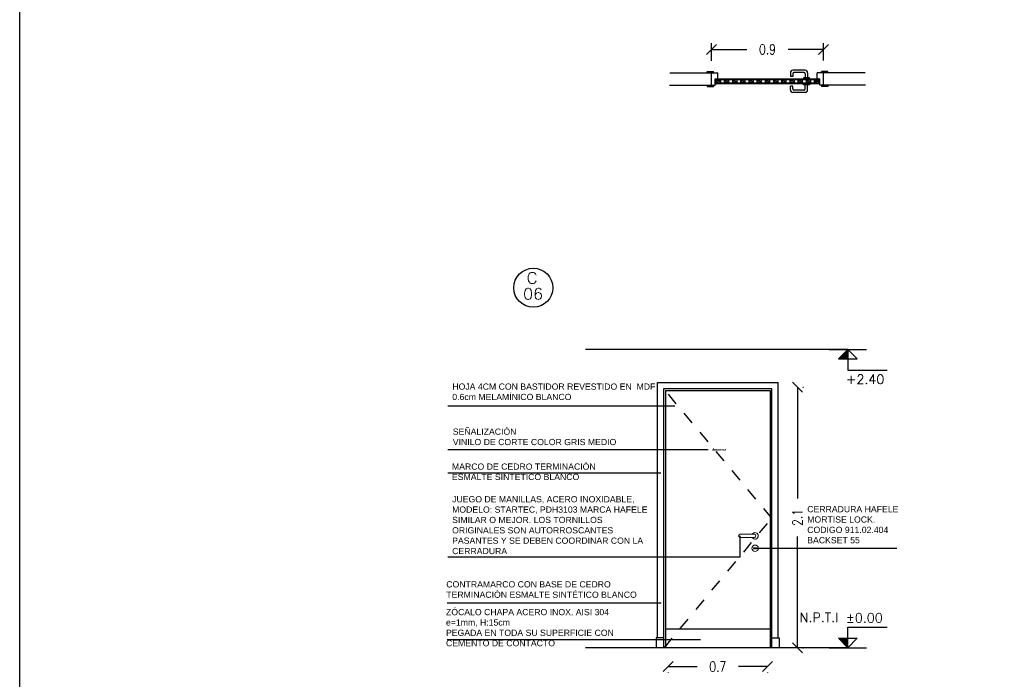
# Model space of a CAD drawing. Header units: millimetres. Extents: x 47.3 to 63.1, y -25.9 to 8.9.
# Tile 2 of 13: x 47.3 to 55.2, y -22.3 to -17. Entities that reach past the tile are written whole.
import ezdxf
from ezdxf.enums import TextEntityAlignment as Align

# ---------------------------------------------------------------- set-up
doc = ezdxf.new("R2010")
doc.units = ezdxf.units.MM
doc.header["$LTSCALE"] = 0.2
doc.linetypes.add('HIDDEN2', pattern=[4.7625, 3.175, -1.5875])
for name, color, linetype in [('A BARANDA', 5, 'Continuous'), ('A CARPINTERIA', 5, 'Continuous'), ('A PROYECCION DISC', 253, 'HIDDEN2'), ('Alb_Vidrio', 8, 'Continuous'), ('NIVELES', 2, 'Continuous'), ('TEXTOS', 2, 'Continuous'), ('TXT COTA', 3, 'Continuous'), ('TXT PLANILLAS', 3, 'Continuous')]:
    doc.layers.add(name, color=color, linetype=linetype)
doc.styles.add('ROMANS', font='romans.shx')
doc.styles.add('SaAS simplex', font='simplex.shx', dxfattribs={"width": 0.8})
doc.styles.add('STYLE2', font='romans.shx')
doc.dimstyles.new('COTAS 75', dxfattribs={"dimscale": 0.01, "dimtxt": 8, "dimasz": 8, "dimexe": 5, "dimexo": 20, "dimgap": 10, "dimtad": 0, "dimzin": 9, "dimdsep": 46, "dimtxsty": 'SaAS simplex', "dimblk": 'OBLIQUE', "dimcen": 0, "dimclrd": 8, "dimclre": 8, "dimclrt": 256, "dimadec": 1, "dimazin": 0, "dimtfac": 1, "dimtmove": 2, "dimatfit": 3, "dimldrblk": 'OBLIQUE', "dimfxl": 10, "dimlwd": -1, "dimlwe": -1, "dimarcsym": 0})

# ---------------------------------------------------------------- blocks, each defined once
blk = doc.blocks.new('_Oblique')
at = {"layer": 'TXT COTA', "color": 0, "lineweight": -2}
blk.add_line((-0.5, -0.5), (0.5, 0.5), dxfattribs=at)
blk = doc.blocks.new('*D53')
at = {"layer": 'Defpoints', "color": 0, "transparency": 16777216}
for p in [(53.7681, -17.2386), (52.8681, -17.5293), (53.7681, -17.5287)]:
    blk.add_point(p, dxfattribs=at)
at = {"layer": 'TXT COTA', "color": 8, "transparency": 16777216}
for p, q in [((52.8681, -17.3293), (52.8681, -17.1886)), ((53.7681, -17.3287), (53.7681, -17.1886)), ((52.8681, -17.2386), (53.1526, -17.2386)), ((53.7681, -17.2386), (53.4837, -17.2386))]:
    blk.add_line(p, q, dxfattribs=at)
at = {"layer": 'TXT COTA', "color": 8, "transparency": 16777216, "xscale": 0.08, "yscale": 0.08, "zscale": 0.08, "rotation": 180}
blk.add_blockref('_Oblique', (52.8681, -17.2386), dxfattribs=at)
at = {"layer": 'TXT COTA', "color": 8, "transparency": 16777216, "xscale": 0.08, "yscale": 0.08, "zscale": 0.08}
blk.add_blockref('_Oblique', (53.7681, -17.2386), dxfattribs=at)
at = {"layer": 'TXT COTA', "transparency": 16777216, "insert": (53.3181, -17.2386), "char_height": 0.08, "attachment_point": 5, "style": 'SaAS simplex'}
blk.add_mtext('0.9', dxfattribs=at)
blk = doc.blocks.new('*D55')
at = {"layer": 'Defpoints', "color": 0, "transparency": 16777216}
for p in [(52.5183, -22.0539), (53.3183, -22.0539), (53.3183, -22.2061)]:
    blk.add_point(p, dxfattribs=at)
at = {"layer": 'TXT COTA', "color": 8, "transparency": 16777216}
for p, q in [((52.5183, -22.2061), (52.7512, -22.2061)), ((52.5183, -22.2539), (52.5183, -22.2561)), ((53.3183, -22.2061), (53.0853, -22.2061)), ((53.3183, -22.2539), (53.3183, -22.2561))]:
    blk.add_line(p, q, dxfattribs=at)
at = {"layer": 'TXT COTA', "color": 8, "transparency": 16777216, "xscale": 0.08, "yscale": 0.08, "zscale": 0.08, "rotation": 180}
blk.add_blockref('_Oblique', (52.5183, -22.2061), dxfattribs=at)
at = {"layer": 'TXT COTA', "color": 8, "transparency": 16777216, "xscale": 0.08, "yscale": 0.08, "zscale": 0.08}
blk.add_blockref('_Oblique', (53.3183, -22.2061), dxfattribs=at)
at = {"layer": 'TXT COTA', "transparency": 16777216, "insert": (52.9183, -22.2061), "char_height": 0.08, "attachment_point": 5, "style": 'SaAS simplex'}
blk.add_mtext('0.7', dxfattribs=at)
blk = doc.blocks.new('*U9')
at = {"linetype": 'Continuous'}
blk.add_hatch(color=256, dxfattribs=at).paths.add_polyline_path([(-0.151, 7.751), (0, 7.6), (0, 7.751)])
for p, q in [((0, 7.6), (0, 7.933)), ((0, 7.933), (0.635, 7.933)), ((0, 7.6), (-0.151, 7.751)), ((-0.151, 7.751), (0.151, 7.751)), ((0, 7.6), (0.151, 7.751))]:
    blk.add_line(p, q, dxfattribs=at)
blk.add_line((-0.3, 7.6), (0.3, 7.6))
at = {"linetype": 'Continuous', "style": 'STYLE2'}
blk.add_attdef('NIVEL', (-0.029, 8.005), '', height=0.15, dxfattribs=at)
blk = doc.blocks.new('*D61')
at = {"layer": 'Defpoints', "color": 0, "transparency": 16777216}
for p in [(53.4033, -19.9579), (53.4033, -22.0539), (53.5587, -22.0539)]:
    blk.add_point(p, dxfattribs=at)
at = {"layer": 'TXT COTA', "color": 8, "transparency": 16777216}
for p, q in [((53.5587, -19.9579), (53.5587, -20.8526)), ((53.6033, -19.9579), (53.6087, -19.9579)), ((53.5587, -22.0539), (53.5587, -21.1593)), ((53.6033, -22.0539), (53.6087, -22.0539))]:
    blk.add_line(p, q, dxfattribs=at)
at = {"layer": 'TXT COTA', "color": 8, "transparency": 16777216, "xscale": 0.08, "yscale": 0.08, "zscale": 0.08}
for p, rotation in [((53.5587, -19.9579), 90), ((53.5587, -22.0539), 270)]:
    blk.add_blockref('_Oblique', p, dxfattribs=dict(at, rotation=rotation))
at = {"layer": 'TXT COTA', "transparency": 16777216, "insert": (53.5587, -21.0059), "char_height": 0.08, "attachment_point": 5, "rotation": 90, "style": 'SaAS simplex'}
blk.add_mtext('2.1', dxfattribs=at)
blk = doc.blocks.new('*U13')
at = {"linetype": 'Continuous'}
blk.add_hatch(color=256, dxfattribs=at).paths.add_polyline_path([(-0.151, 7.449), (0, 7.6), (0, 7.449)])
blk.add_line((-0.3, 7.6), (0.3, 7.6))
for p, q in [((0, 7.6), (-0.151, 7.449)), ((-0.151, 7.449), (0.151, 7.449)), ((0, 7.6), (0, 7.267)), ((0, 7.6), (0.151, 7.449)), ((0, 7.267), (0.635, 7.267))]:
    blk.add_line(p, q, dxfattribs=at)
at = {"linetype": 'Continuous', "style": 'STYLE2'}
blk.add_attdef('NIVEL', (-0.029, 7.045), '', height=0.15, dxfattribs=at)
blk = doc.blocks.new('*U14')
blk.add_circle((0.003, 0.055), 0.262)
at = {"style": 'ROMANS', "width": 1.1}
blk.add_text('C', height=0.15, dxfattribs=at).set_placement((-0.088, 0.112))
at = {"color": 0, "linetype": 'ByBlock', "style": 'ROMANS', "width": 1.05}
blk.add_attdef('NRO', text='', height=0.15, dxfattribs=at).set_placement((0, -0.027), align=Align.MIDDLE)

msp = doc.modelspace()

# ---------------------------------------------------------------- linework, layer by layer
at = {"layer": 'A BARANDA'}
for p, q in [((53.5019, -17.4262), (53.5019, -17.4573)), ((53.6209, -17.4062), (53.5219, -17.4062)), ((53.6119, -17.4252), (53.5309, -17.4252)), ((53.6409, -17.4262), (53.6409, -17.4672)), ((53.5209, -17.4573), (53.5019, -17.4573)), ((53.52, -17.4763), (53.52, -17.4763)), ((53.52, -17.4763), (53.52, -17.4763)), ((53.5209, -17.4352), (53.5209, -17.4573)), ((53.5216, -17.4757), (53.5216, -17.4757)), ((53.5216, -17.4757), (53.5216, -17.4757)), ((53.6219, -17.4352), (53.6219, -17.4672)), ((53.5019, -17.5652), (53.5019, -17.5341)), ((53.5209, -17.5341), (53.5019, -17.5341)), ((53.52, -17.5146), (53.52, -17.5146)), ((53.52, -17.5146), (53.52, -17.5146)), ((53.5209, -17.5562), (53.5209, -17.5341)), ((53.5216, -17.5151), (53.5216, -17.5151)), ((53.5216, -17.5151), (53.5216, -17.5151)), ((53.6209, -17.5852), (53.5219, -17.5852)), ((53.6119, -17.5662), (53.5309, -17.5662)), ((53.6219, -17.5562), (53.6219, -17.5242)), ((53.6409, -17.5652), (53.6409, -17.5242)), ((52.4333, -19.9189), (53.4033, -19.9189)), ((52.4333, -21.9739), (52.4333, -19.9189)), ((53.3533, -19.9189), (53.3533, -19.9184)), ((53.4033, -21.9739), (53.4033, -19.9189)), ((52.4833, -19.9689), (53.3533, -19.9689)), ((52.4833, -22.0539), (52.4833, -19.9689)), ((52.4983, -19.9839), (52.4983, -22.0539)), ((52.4983, -19.9839), (53.3383, -19.9839)), ((53.3383, -19.9839), (53.3383, -22.0539)), ((53.3533, -22.0539), (53.3533, -19.9689)), ((53.3383, -21.9039), (52.4983, -21.9039)), ((52.4833, -21.9739), (52.4233, -21.9739)), ((52.4233, -21.9739), (52.4233, -22.0539)), ((53.3533, -21.9739), (53.4133, -21.9739)), ((53.4133, -21.9739), (53.4133, -22.0539))]:
    msp.add_line(p, q, dxfattribs=at)
for points in [[(53.6572, -17.4672), (53.6084, -17.4672), (53.6084, -17.4757), (53.6572, -17.4757)], [(53.6572, -17.5242), (53.6084, -17.5242), (53.6084, -17.5157), (53.6572, -17.5157)]]:
    msp.add_lwpolyline(points, close=True, dxfattribs=at)
for centre, radius, start, end in [((53.5219, -17.4262), 0.02, 90, 180), ((53.5309, -17.4352), 0.01, 90, 180), ((53.6119, -17.4352), 0.01, 0, 90), ((53.6209, -17.4262), 0.02, 0, 90), ((53.5219, -17.5652), 0.02, 180, 270), ((53.5309, -17.5562), 0.01, 180, 270), ((53.6119, -17.5562), 0.01, 270, 0), ((53.6209, -17.5652), 0.02, 270, 0)]:
    msp.add_arc(centre, radius, start, end, dxfattribs=at)
at = {"layer": 'A CARPINTERIA', "color": 2}
for p, q in [((52.8331, -17.4166), (52.8831, -17.4166)), ((52.8331, -17.4266), (52.8331, -17.4166)), ((52.8681, -17.4266), (52.9181, -17.4266)), ((52.8831, -17.4266), (52.8831, -17.4166)), ((52.9181, -17.4757), (52.9181, -17.4266)), ((53.7181, -17.4757), (53.7181, -17.4266)), ((53.7681, -17.4266), (53.7181, -17.4266)), ((53.8031, -17.4166), (53.7531, -17.4166)), ((53.7531, -17.4266), (53.7531, -17.4166)), ((53.8031, -17.4266), (53.8031, -17.4166)), ((52.8981, -17.5266), (52.8981, -17.4757)), ((52.8981, -17.4757), (52.911, -17.4757)), ((52.8981, -17.5266), (52.8981, -17.4757)), ((52.8981, -17.4757), (52.9066, -17.4757)), ((52.8981, -17.4757), (52.9046, -17.4757)), ((52.9046, -17.4757), (52.9046, -17.4767)), ((52.9046, -17.4767), (52.9066, -17.4767)), ((52.9066, -17.5157), (52.9066, -17.4757)), ((52.9066, -17.4757), (52.9066, -17.5157)), ((52.911, -17.4757), (53.7381, -17.4757)), ((53.7297, -17.5157), (53.7297, -17.4757)), ((53.7297, -17.4757), (53.7297, -17.5157)), ((53.7317, -17.4767), (53.7297, -17.4767)), ((53.7317, -17.4757), (53.7317, -17.4767)), ((53.7381, -17.5266), (53.7381, -17.4757)), ((53.7381, -17.5266), (53.7381, -17.4757)), ((52.8331, -17.5266), (52.8331, -17.5366)), ((52.8331, -17.5366), (52.8831, -17.5366)), ((52.8681, -17.5266), (52.8981, -17.5266)), ((52.8831, -17.5266), (52.8831, -17.5366)), ((52.8981, -17.5157), (52.9046, -17.5157)), ((52.9046, -17.5157), (52.9046, -17.5147)), ((52.9046, -17.5147), (52.9066, -17.5147)), ((53.7297, -17.5157), (52.9066, -17.5157)), ((53.7317, -17.5147), (53.7297, -17.5147)), ((53.7317, -17.5157), (53.7317, -17.5147)), ((53.7381, -17.5157), (53.7317, -17.5157)), ((53.7681, -17.5266), (53.7381, -17.5266)), ((53.7531, -17.5266), (53.7531, -17.5366)), ((53.8031, -17.5366), (53.7531, -17.5366)), ((53.8031, -17.5266), (53.8031, -17.5366))]:
    msp.add_line(p, q, dxfattribs=at)
at = {"layer": 'A CARPINTERIA'}
for p, q in [((52.9066, -17.4817), (53.7297, -17.4817)), ((52.9432, -17.5097), (52.9432, -17.4817)), ((53.7297, -17.5098), (52.9066, -17.5097))]:
    msp.add_line(p, q, dxfattribs=at)
at = {"layer": 'A CARPINTERIA', "ltscale": 0.025}
for p, q in [((52.9066, -17.4817), (52.9066, -17.5098)), ((52.9722, -17.5097), (52.9722, -17.4817)), ((53.0044, -17.4817), (53.0044, -17.5097)), ((53.0382, -17.5097), (53.0382, -17.4817)), ((53.0703, -17.4817), (53.0703, -17.5097)), ((53.1041, -17.5097), (53.1041, -17.4817)), ((53.1363, -17.4817), (53.1363, -17.5097)), ((53.1701, -17.5097), (53.1701, -17.4817)), ((53.2023, -17.4817), (53.2023, -17.5097)), ((53.2361, -17.5097), (53.2361, -17.4817)), ((53.2682, -17.4817), (53.2682, -17.5097)), ((53.3021, -17.5097), (53.3021, -17.4817)), ((53.3342, -17.4817), (53.3342, -17.5097)), ((53.368, -17.5097), (53.368, -17.4817)), ((53.4002, -17.4817), (53.4002, -17.5097)), ((53.434, -17.5097), (53.434, -17.4817)), ((53.4662, -17.4817), (53.4662, -17.5097)), ((53.5, -17.5097), (53.5, -17.4817)), ((53.5321, -17.4817), (53.5321, -17.5097)), ((53.5659, -17.5097), (53.5659, -17.4817)), ((53.5981, -17.4817), (53.5981, -17.5097)), ((53.6319, -17.5097), (53.6319, -17.4817)), ((53.6641, -17.4817), (53.6641, -17.5097)), ((53.6975, -17.5097), (53.6975, -17.4817)), ((53.7297, -17.4817), (53.7297, -17.5098))]:
    msp.add_line(p, q, dxfattribs=at)
at = {"layer": 'A CARPINTERIA', "lineweight": 13, "ltscale": 0.025}
for p, q in [((53.2125, -21.1414), (53.0985, -21.1414)), ((53.2125, -21.1664), (53.0985, -21.1664))]:
    msp.add_line(p, q, dxfattribs=at)
msp.add_lwpolyline([(53.2086, -21.2589), (53.2276, -21.2589, 0.414214), (53.2306, -21.2559), (53.2306, -21.2519, 0.414214), (53.2276, -21.2489), (53.2086, -21.2489, 0.414214), (53.2056, -21.2519), (53.2056, -21.2559, 0.414214)], format="xyb", close=True, dxfattribs=at)
msp.add_circle((53.2181, -21.2539), 0.026, dxfattribs=at)
for centre, radius, start, end in [((53.0985, -21.1539), 0.0125, 90, 270), ((53.2181, -21.1539), 0.026, 208.73565, 151.26435), ((53.2125, -21.1539), 0.0125, 270, 90)]:
    msp.add_arc(centre, radius, start, end, dxfattribs=at)
at = {"layer": 'A CARPINTERIA'}
for points, knots in [([(52.8981, -17.4805), (52.899, -17.4812), (52.9015, -17.483), (52.9046, -17.4838), (52.9066, -17.484)], [0.00263433, 0.00263433, 0.00263433, 0.00263433, 0.00647244, 0.01352476, 0.01352476, 0.01352476, 0.01352476]), ([(52.8981, -17.4879), (52.899, -17.4885), (52.9015, -17.4904), (52.9046, -17.4911), (52.9066, -17.4913)], [0.00263433, 0.00263433, 0.00263433, 0.00263433, 0.00647244, 0.01352476, 0.01352476, 0.01352476, 0.01352476]), ([(52.8981, -17.4964), (52.899, -17.4977), (52.9012, -17.5003), (52.9048, -17.5003), (52.9066, -17.4998)], [0.00285686, 0.00285686, 0.00285686, 0.00285686, 0.00826182, 0.01437088, 0.01437088, 0.01437088, 0.01437088]), ([(52.8981, -17.5022), (52.8989, -17.503), (52.9011, -17.5055), (52.9044, -17.5062), (52.9066, -17.5064)], [0.00168085, 0.00168085, 0.00168085, 0.00168085, 0.00565627, 0.01319363, 0.01319363, 0.01319363, 0.01319363]), ([(52.8981, -17.5073), (52.8989, -17.5081), (52.9011, -17.5139), (52.9044, -17.5146), (52.9066, -17.5133)], [0.00168085, 0.00168085, 0.00168085, 0.00168085, 0.00565627, 0.01319363, 0.01319363, 0.01319363, 0.01319363]), ([(52.9237, -17.5097), (52.9219, -17.509), (52.9168, -17.507), (52.9144, -17.502), (52.9114, -17.4979), (52.911, -17.4973), (52.9096, -17.4953), (52.9081, -17.4933), (52.9066, -17.4912)], [0.01766781, 0.01766781, 0.01766781, 0.01766781, 0.02220414, 0.0302281, 0.03158559, 0.03158559, 0.03158559, 0.03600271, 0.03600271, 0.03600271, 0.03600271]), ([(52.9432, -17.5039), (52.9372, -17.5027), (52.9299, -17.4971), (52.9171, -17.4934), (52.9144, -17.4877), (52.9114, -17.4836), (52.911, -17.483), (52.9107, -17.4826), (52.9104, -17.4821), (52.9101, -17.4817)], [0.00132283, 0.00132283, 0.00132283, 0.00132283, 0.01565722, 0.02220414, 0.0302281, 0.03158559, 0.03158559, 0.03158559, 0.03255262, 0.03255262, 0.03255262, 0.03255262]), ([(52.9432, -17.496), (52.9405, -17.4953), (52.9345, -17.494), (52.9279, -17.4891), (52.9242, -17.4842), (52.9232, -17.4817)], [0.00145915, 0.00145915, 0.00145915, 0.00145915, 0.00785425, 0.01557249, 0.02062417, 0.02062417, 0.02062417, 0.02062417]), ([(53.0044, -17.4818), (52.9926, -17.48), (52.9862, -17.4866), (52.9756, -17.4886), (52.9722, -17.4913)], [0.00091219, 0.00091219, 0.00091219, 0.00091219, 0.01727877, 0.02709102, 0.02709102, 0.02709102, 0.02709102]), ([(53.0044, -17.4832), (52.9984, -17.4844), (52.9911, -17.49), (52.9783, -17.4937), (52.9756, -17.4994), (52.9726, -17.5035), (52.9722, -17.5041)], [0.00132283, 0.00132283, 0.00132283, 0.00132283, 0.01565722, 0.02220414, 0.0302281, 0.03158559, 0.03158559, 0.03158559, 0.03158559]), ([(53.0044, -17.4975), (52.9984, -17.4987), (52.9911, -17.5043), (52.9812, -17.5072), (52.9788, -17.5092), (52.9784, -17.5097)], [0.00132283, 0.00132283, 0.00132283, 0.00132283, 0.01565722, 0.02220414, 0.02378921, 0.02378921, 0.02378921, 0.02378921]), ([(53.0044, -17.5053), (53.0017, -17.5061), (52.9976, -17.507), (52.994, -17.5089), (52.9929, -17.5097)], [0.001459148, 0.001459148, 0.001459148, 0.001459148, 0.007854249, 0.011093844, 0.011093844, 0.011093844, 0.011093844]), ([(53.0607, -17.4817), (53.0557, -17.4825), (53.0499, -17.487), (53.0416, -17.4886), (53.0382, -17.4913)], [0.00642868, 0.00642868, 0.00642868, 0.00642868, 0.01727877, 0.02709102, 0.02709102, 0.02709102, 0.02709102]), ([(53.0703, -17.4832), (53.0644, -17.4844), (53.057, -17.49), (53.0443, -17.4937), (53.0416, -17.4994), (53.0386, -17.5035), (53.0382, -17.5041)], [0.00132283, 0.00132283, 0.00132283, 0.00132283, 0.01565722, 0.02220414, 0.0302281, 0.03158559, 0.03158559, 0.03158559, 0.03158559]), ([(53.0703, -17.4975), (53.0644, -17.4987), (53.057, -17.5043), (53.0471, -17.5072), (53.0448, -17.5092), (53.0444, -17.5097)], [0.00132283, 0.00132283, 0.00132283, 0.00132283, 0.01565722, 0.02220414, 0.02378921, 0.02378921, 0.02378921, 0.02378921]), ([(53.0703, -17.5053), (53.0677, -17.5061), (53.0636, -17.507), (53.06, -17.5089), (53.0589, -17.5097)], [0.001459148, 0.001459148, 0.001459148, 0.001459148, 0.007854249, 0.011093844, 0.011093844, 0.011093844, 0.011093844]), ([(53.1267, -17.4817), (53.1217, -17.4825), (53.1159, -17.487), (53.1075, -17.4886), (53.1041, -17.4913)], [0.00642868, 0.00642868, 0.00642868, 0.00642868, 0.01727877, 0.02709102, 0.02709102, 0.02709102, 0.02709102]), ([(53.1363, -17.4832), (53.1304, -17.4844), (53.123, -17.49), (53.1103, -17.4937), (53.1075, -17.4994), (53.1046, -17.5035), (53.1041, -17.5041)], [0.00132283, 0.00132283, 0.00132283, 0.00132283, 0.01565722, 0.02220414, 0.0302281, 0.03158559, 0.03158559, 0.03158559, 0.03158559]), ([(53.1363, -17.4975), (53.1304, -17.4987), (53.123, -17.5043), (53.1131, -17.5072), (53.1108, -17.5092), (53.1103, -17.5097)], [0.00132283, 0.00132283, 0.00132283, 0.00132283, 0.01565722, 0.02220414, 0.02378921, 0.02378921, 0.02378921, 0.02378921]), ([(53.1363, -17.5053), (53.1337, -17.5061), (53.1295, -17.507), (53.126, -17.5089), (53.1248, -17.5097)], [0.001459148, 0.001459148, 0.001459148, 0.001459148, 0.007854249, 0.011093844, 0.011093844, 0.011093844, 0.011093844]), ([(53.1927, -17.4817), (53.1877, -17.4825), (53.1819, -17.487), (53.1735, -17.4886), (53.1701, -17.4913)], [0.00642868, 0.00642868, 0.00642868, 0.00642868, 0.01727877, 0.02709102, 0.02709102, 0.02709102, 0.02709102]), ([(53.2023, -17.4832), (53.1963, -17.4844), (53.189, -17.49), (53.1763, -17.4937), (53.1735, -17.4994), (53.1705, -17.5035), (53.1701, -17.5041)], [0.00132283, 0.00132283, 0.00132283, 0.00132283, 0.01565722, 0.02220414, 0.0302281, 0.03158559, 0.03158559, 0.03158559, 0.03158559]), ([(53.2023, -17.4975), (53.1963, -17.4987), (53.189, -17.5043), (53.1791, -17.5072), (53.1767, -17.5092), (53.1763, -17.5097)], [0.00132283, 0.00132283, 0.00132283, 0.00132283, 0.01565722, 0.02220414, 0.02378921, 0.02378921, 0.02378921, 0.02378921]), ([(53.2023, -17.5053), (53.1996, -17.5061), (53.1955, -17.507), (53.1919, -17.5089), (53.1908, -17.5097)], [0.001459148, 0.001459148, 0.001459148, 0.001459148, 0.007854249, 0.011093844, 0.011093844, 0.011093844, 0.011093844]), ([(53.2587, -17.4817), (53.2536, -17.4825), (53.2478, -17.487), (53.2395, -17.4886), (53.2361, -17.4913)], [0.00642868, 0.00642868, 0.00642868, 0.00642868, 0.01727877, 0.02709102, 0.02709102, 0.02709102, 0.02709102]), ([(53.2682, -17.4832), (53.2623, -17.4844), (53.2549, -17.49), (53.2422, -17.4937), (53.2395, -17.4994), (53.2365, -17.5035), (53.2361, -17.5041)], [0.00132283, 0.00132283, 0.00132283, 0.00132283, 0.01565722, 0.02220414, 0.0302281, 0.03158559, 0.03158559, 0.03158559, 0.03158559]), ([(53.2682, -17.4975), (53.2623, -17.4987), (53.2549, -17.5043), (53.2451, -17.5072), (53.2427, -17.5092), (53.2423, -17.5097)], [0.00132283, 0.00132283, 0.00132283, 0.00132283, 0.01565722, 0.02220414, 0.02378921, 0.02378921, 0.02378921, 0.02378921]), ([(53.2682, -17.5053), (53.2656, -17.5061), (53.2615, -17.507), (53.2579, -17.5089), (53.2568, -17.5097)], [0.001459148, 0.001459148, 0.001459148, 0.001459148, 0.007854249, 0.011093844, 0.011093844, 0.011093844, 0.011093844]), ([(53.3342, -17.4818), (53.3225, -17.48), (53.316, -17.4866), (53.3054, -17.4886), (53.3021, -17.4913)], [0.00091219, 0.00091219, 0.00091219, 0.00091219, 0.01727877, 0.02709102, 0.02709102, 0.02709102, 0.02709102]), ([(53.3342, -17.4832), (53.3283, -17.4844), (53.3209, -17.49), (53.3082, -17.4937), (53.3054, -17.4994), (53.3025, -17.5035), (53.3021, -17.5041)], [0.00132283, 0.00132283, 0.00132283, 0.00132283, 0.01565722, 0.02220414, 0.0302281, 0.03158559, 0.03158559, 0.03158559, 0.03158559]), ([(53.3342, -17.4975), (53.3283, -17.4987), (53.3209, -17.5043), (53.311, -17.5072), (53.3087, -17.5092), (53.3082, -17.5097)], [0.00132283, 0.00132283, 0.00132283, 0.00132283, 0.01565722, 0.02220414, 0.02378921, 0.02378921, 0.02378921, 0.02378921]), ([(53.3342, -17.5053), (53.3316, -17.5061), (53.3274, -17.507), (53.3239, -17.5089), (53.3227, -17.5097)], [0.001459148, 0.001459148, 0.001459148, 0.001459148, 0.007854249, 0.011093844, 0.011093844, 0.011093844, 0.011093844]), ([(53.4002, -17.4818), (53.3885, -17.48), (53.382, -17.4866), (53.3714, -17.4886), (53.368, -17.4913)], [0.00091219, 0.00091219, 0.00091219, 0.00091219, 0.01727877, 0.02709102, 0.02709102, 0.02709102, 0.02709102]), ([(53.4002, -17.4832), (53.3943, -17.4844), (53.3869, -17.49), (53.3742, -17.4937), (53.3714, -17.4994), (53.3685, -17.5035), (53.368, -17.5041)], [0.00132283, 0.00132283, 0.00132283, 0.00132283, 0.01565722, 0.02220414, 0.0302281, 0.03158559, 0.03158559, 0.03158559, 0.03158559]), ([(53.4002, -17.4975), (53.3943, -17.4987), (53.3869, -17.5043), (53.377, -17.5072), (53.3746, -17.5092), (53.3742, -17.5097)], [0.00132283, 0.00132283, 0.00132283, 0.00132283, 0.01565722, 0.02220414, 0.02378921, 0.02378921, 0.02378921, 0.02378921]), ([(53.4002, -17.5053), (53.3975, -17.5061), (53.3934, -17.507), (53.3899, -17.5089), (53.3887, -17.5097)], [0.001459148, 0.001459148, 0.001459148, 0.001459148, 0.007854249, 0.011093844, 0.011093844, 0.011093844, 0.011093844]), ([(53.4662, -17.4818), (53.4544, -17.48), (53.448, -17.4866), (53.4374, -17.4886), (53.434, -17.4913)], [0.00091219, 0.00091219, 0.00091219, 0.00091219, 0.01727877, 0.02709102, 0.02709102, 0.02709102, 0.02709102]), ([(53.4662, -17.4832), (53.4602, -17.4844), (53.4529, -17.49), (53.4401, -17.4937), (53.4374, -17.4994), (53.4344, -17.5035), (53.434, -17.5041)], [0.00132283, 0.00132283, 0.00132283, 0.00132283, 0.01565722, 0.02220414, 0.0302281, 0.03158559, 0.03158559, 0.03158559, 0.03158559]), ([(53.4662, -17.4975), (53.4602, -17.4987), (53.4529, -17.5043), (53.443, -17.5072), (53.4406, -17.5092), (53.4402, -17.5097)], [0.00132283, 0.00132283, 0.00132283, 0.00132283, 0.01565722, 0.02220414, 0.02378921, 0.02378921, 0.02378921, 0.02378921]), ([(53.4662, -17.5053), (53.4635, -17.5061), (53.4594, -17.507), (53.4558, -17.5089), (53.4547, -17.5097)], [0.001459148, 0.001459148, 0.001459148, 0.001459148, 0.007854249, 0.011093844, 0.011093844, 0.011093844, 0.011093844]), ([(53.5321, -17.4818), (53.5204, -17.48), (53.514, -17.4866), (53.5034, -17.4886), (53.5, -17.4913)], [0.00091219, 0.00091219, 0.00091219, 0.00091219, 0.01727877, 0.02709102, 0.02709102, 0.02709102, 0.02709102]), ([(53.5321, -17.4832), (53.5262, -17.4844), (53.5188, -17.49), (53.5061, -17.4937), (53.5034, -17.4994), (53.5004, -17.5035), (53.5, -17.5041)], [0.00132283, 0.00132283, 0.00132283, 0.00132283, 0.01565722, 0.02220414, 0.0302281, 0.03158559, 0.03158559, 0.03158559, 0.03158559]), ([(53.5321, -17.4975), (53.5262, -17.4987), (53.5188, -17.5043), (53.5089, -17.5072), (53.5066, -17.5092), (53.5061, -17.5097)], [0.00132283, 0.00132283, 0.00132283, 0.00132283, 0.01565722, 0.02220414, 0.02378921, 0.02378921, 0.02378921, 0.02378921]), ([(53.5321, -17.5053), (53.5295, -17.5061), (53.5254, -17.507), (53.5218, -17.5089), (53.5207, -17.5097)], [0.001459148, 0.001459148, 0.001459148, 0.001459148, 0.007854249, 0.011093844, 0.011093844, 0.011093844, 0.011093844]), ([(53.5981, -17.4818), (53.5864, -17.48), (53.5799, -17.4866), (53.5693, -17.4886), (53.5659, -17.4913)], [0.00091219, 0.00091219, 0.00091219, 0.00091219, 0.01727877, 0.02709102, 0.02709102, 0.02709102, 0.02709102]), ([(53.5981, -17.4832), (53.5922, -17.4844), (53.5848, -17.49), (53.5721, -17.4937), (53.5693, -17.4994), (53.5664, -17.5035), (53.5659, -17.5041)], [0.00132283, 0.00132283, 0.00132283, 0.00132283, 0.01565722, 0.02220414, 0.0302281, 0.03158559, 0.03158559, 0.03158559, 0.03158559]), ([(53.5981, -17.4975), (53.5922, -17.4987), (53.5848, -17.5043), (53.5749, -17.5072), (53.5725, -17.5092), (53.5721, -17.5097)], [0.00132283, 0.00132283, 0.00132283, 0.00132283, 0.01565722, 0.02220414, 0.02378921, 0.02378921, 0.02378921, 0.02378921]), ([(53.5981, -17.5053), (53.5954, -17.5061), (53.5913, -17.507), (53.5878, -17.5089), (53.5866, -17.5097)], [0.001459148, 0.001459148, 0.001459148, 0.001459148, 0.007854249, 0.011093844, 0.011093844, 0.011093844, 0.011093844]), ([(53.6641, -17.4818), (53.6523, -17.48), (53.6459, -17.4866), (53.6353, -17.4886), (53.6319, -17.4913)], [0.00091219, 0.00091219, 0.00091219, 0.00091219, 0.01727877, 0.02709102, 0.02709102, 0.02709102, 0.02709102]), ([(53.6641, -17.4832), (53.6581, -17.4844), (53.6508, -17.49), (53.638, -17.4937), (53.6353, -17.4994), (53.6323, -17.5035), (53.6319, -17.5041)], [0.00132283, 0.00132283, 0.00132283, 0.00132283, 0.01565722, 0.02220414, 0.0302281, 0.03158559, 0.03158559, 0.03158559, 0.03158559]), ([(53.6641, -17.4975), (53.6581, -17.4987), (53.6508, -17.5043), (53.6409, -17.5072), (53.6385, -17.5092), (53.6381, -17.5097)], [0.00132283, 0.00132283, 0.00132283, 0.00132283, 0.01565722, 0.02220414, 0.02378921, 0.02378921, 0.02378921, 0.02378921]), ([(53.6641, -17.5053), (53.6614, -17.5061), (53.6573, -17.507), (53.6537, -17.5089), (53.6526, -17.5097)], [0.001459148, 0.001459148, 0.001459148, 0.001459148, 0.007854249, 0.011093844, 0.011093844, 0.011093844, 0.011093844]), ([(53.6975, -17.49), (53.6991, -17.4891), (53.7024, -17.4873), (53.7051, -17.484), (53.7058, -17.4817)], [0.000500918, 0.000500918, 0.000500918, 0.000500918, 0.00480461, 0.009352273, 0.009352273, 0.009352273, 0.009352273]), ([(53.6975, -17.496), (53.7001, -17.4953), (53.7062, -17.494), (53.7127, -17.4891), (53.7165, -17.4842), (53.7175, -17.4817)], [0.00145915, 0.00145915, 0.00145915, 0.00145915, 0.00785425, 0.01557249, 0.02062417, 0.02062417, 0.02062417, 0.02062417]), ([(53.6975, -17.5039), (53.7034, -17.5027), (53.7108, -17.4971), (53.7235, -17.4934), (53.7263, -17.4877), (53.7292, -17.4836), (53.7297, -17.483)], [0.00132283, 0.00132283, 0.00132283, 0.00132283, 0.01565722, 0.02220414, 0.0302281, 0.03158559, 0.03158559, 0.03158559, 0.03158559]), ([(53.7169, -17.5097), (53.7188, -17.509), (53.7239, -17.507), (53.7263, -17.502), (53.7292, -17.4979), (53.7297, -17.4973)], [0.01766781, 0.01766781, 0.01766781, 0.01766781, 0.02220414, 0.0302281, 0.03158559, 0.03158559, 0.03158559, 0.03158559]), ([(53.7381, -17.4805), (53.7373, -17.4812), (53.7348, -17.483), (53.7317, -17.4838), (53.7297, -17.484)], [0.00263433, 0.00263433, 0.00263433, 0.00263433, 0.00647244, 0.01352476, 0.01352476, 0.01352476, 0.01352476]), ([(53.7381, -17.4879), (53.7373, -17.4885), (53.7348, -17.4904), (53.7317, -17.4911), (53.7297, -17.4913)], [0.00263433, 0.00263433, 0.00263433, 0.00263433, 0.00647244, 0.01352476, 0.01352476, 0.01352476, 0.01352476]), ([(53.7381, -17.4964), (53.7372, -17.4977), (53.7351, -17.5003), (53.7315, -17.5003), (53.7297, -17.4998)], [0.00285686, 0.00285686, 0.00285686, 0.00285686, 0.00826182, 0.01437088, 0.01437088, 0.01437088, 0.01437088]), ([(53.7381, -17.5022), (53.7374, -17.503), (53.7352, -17.5055), (53.7319, -17.5062), (53.7297, -17.5064)], [0.00168085, 0.00168085, 0.00168085, 0.00168085, 0.00565627, 0.01319363, 0.01319363, 0.01319363, 0.01319363]), ([(53.7381, -17.5073), (53.7374, -17.5081), (53.7352, -17.5139), (53.7319, -17.5146), (53.7297, -17.5133)], [0.00168085, 0.00168085, 0.00168085, 0.00168085, 0.00565627, 0.01319363, 0.01319363, 0.01319363, 0.01319363])]:
    msp.add_open_spline(points, degree=3, knots=knots, dxfattribs=at)
for points in [[(53.0703, -17.4818), (53.07, -17.4818), (53.0697, -17.4817), (53.0694, -17.4817)], [(53.1363, -17.4818), (53.136, -17.4818), (53.1356, -17.4817), (53.1353, -17.4817)], [(53.2023, -17.4818), (53.2019, -17.4818), (53.2016, -17.4817), (53.2013, -17.4817)], [(53.2682, -17.4818), (53.2679, -17.4818), (53.2676, -17.4817), (53.2673, -17.4817)]]:
    msp.add_open_spline(points, degree=3, dxfattribs=at)
at = {"layer": 'A PROYECCION DISC', "ltscale": 0.1}
for p, q in [((53.3533, -21.0114), (52.4833, -19.9689)), ((52.4883, -22.0539), (53.3533, -21.0114))]:
    msp.add_line(p, q, dxfattribs=at)
at = {"layer": 'Alb_Vidrio', "color": 215, "true_color": 0xa953a0}
msp.add_lwpolyline([(47.3015, 8.8825), (63.1454, 8.8825), (63.1454, -25.897), (47.3015, -25.897)], close=True, dxfattribs=at)
at = {"layer": 'TXT COTA', "color": 1}
for p, q in [((52.5332, -17.4266), (52.8681, -17.4266)), ((52.8681, -17.5266), (52.8681, -17.4266)), ((54.103, -17.4266), (53.7681, -17.4266)), ((53.7681, -17.5266), (53.7681, -17.4266)), ((53.7681, -17.5266), (53.7681, -17.4266)), ((52.5299, -17.5266), (52.8681, -17.5266)), ((54.1064, -17.5266), (53.7681, -17.5266)), ((53.9644, -19.6539), (51.8538, -19.6539)), ((52.5738, -20.1092), (50.7464, -20.1092)), ((52.84, -20.4603), (50.7464, -20.4603)), ((52.4599, -20.6492), (50.7464, -20.6492)), ((53.0985, -21.322), (53.0985, -21.1539)), ((53.2181, -21.2539), (54.3576, -21.2539)), ((50.7464, -21.3218), (53.0985, -21.322)), ((52.4622, -21.6956), (50.7395, -21.6956)), ((52.7787, -21.9914), (50.7395, -21.9914)), ((53.9644, -22.0539), (51.8538, -22.0539))]:
    msp.add_line(p, q, dxfattribs=at)

# ---------------------------------------------------------------- block references
at = {"layer": 'NIVELES', "ltscale": 0.025, "xscale": 0.5, "yscale": 0.5, "zscale": 0.5}
for name, p, values in [('*U13', (53.9644, -23.4539), {'NIVEL': '+2.40'}), ('*U9', (53.9644, -25.8539), {'NIVEL': '±0.00'})]:
    msp.add_blockref(name, p, dxfattribs=at).add_auto_attribs(values)
at = {"layer": 'TXT PLANILLAS', "xscale": 0.6, "yscale": 0.6, "zscale": 0.6}
msp.add_blockref('*U14', (51.432, -19.1903), dxfattribs=at).add_auto_attribs({'NRO': '06'})

# ---------------------------------------------------------------- texts
at = {"color": 251, "insert": (52.867, -20.4741), "char_height": 0.02, "attachment_point": 7, "style": 'SaAS simplex'}
msp.add_mtext_dynamic_manual_height_columns('\\pi0.0032423;{\\fCalibri|b1|i0|c0|p34;despensa}', width=0.102534, gutter_width=12.5, heights=[0], dxfattribs=at)
at = {"layer": 'TEXTOS', "ltscale": 0.025, "insert": (53.5766, -21.7729), "char_height": 0.075, "width": 0.259746, "attachment_point": 1, "style": 'ROMANS'}
msp.add_mtext('N.P.T.I', dxfattribs=at)
at = {"layer": 'TXT COTA', "ltscale": 0.025, "char_height": 0.05, "attachment_point": 1, "style": 'ROMANS'}
for s, insert, width in [('{\\fArial|b0|i0|c0|p34;HOJA 4CM CON BASTIDOR REVESTIDO EN  MDF 0.6cm MELAMÍNICO BLANCO}', (50.7823, -19.9274), 1.758231), ('{\\fArial|b0|i0|c0|p34;SEÑALIZACIÓN\\PVINILO DE CORTE COLOR GRIS MEDIO}', (50.7861, -20.2901), 1.445741), ('{\\fArial|b0|i0|c0|p34;MARCO DE CEDRO TERMINACIÓN\\PESMALTE SINTÉTICO BLANCO }', (50.7794, -20.5713), 1.946931), ('\\A1;{\\fArial|b0|i0|c0|p34;JUEGO DE MANILLAS, ACERO INOXIDABLE, MODELO: STARTEC, PDH3103 MARCA HAFELE SIMILAR O MEJOR. LOS TORNILLOS ORIGINALES SON AUTORROSCANTES PASANTES Y SE DEBEN COORDINAR CON LA CERRADURA}', (50.7808, -20.834), 1.649683), ('\\A1;{\\fArial|b0|i0|c0|p34;CERRADURA HAFELE \\PMORTISE LOCK. \\PCODIGO 911.02.404\\PBACKSET 55}', (53.6379, -20.9139), 1.654745), ('{\\fArial|b0|i0|c0|p34;CONTRAMARCO CON BASE DE CEDRO TERMINACIÓN ESMALTE SINTÉTICO BLANCO }', (50.7337, -21.5189), 1.709523), ('{\\fArial|b0|i0|c0|p34;ZÓCALO CHAPA ACERO INOX. AISI 304 \\Pe=1mm, H:15cm\\PPEGADA EN TODA SU SUPERFICIE CON CEMENTO DE CONTACTO}', (50.7314, -21.7423), 1.605093)]:
    msp.add_mtext(s, dxfattribs=dict(at, insert=insert, width=width))

# ---------------------------------------------------------------- dimensions: what is measured, and where the dimension line sits
at = {"layer": 'TXT COTA'}
dim = msp.add_linear_dim(base=(53.7681, -17.2386), p1=(52.8681, -17.5293), p2=(53.7681, -17.5287), dimstyle='COTAS 75', dxfattribs=at)
dim.commit()
dim.dimension.update_dxf_attribs({"geometry": '*D53', "text_midpoint": (53.3181, -17.2386)})
at = {"layer": 'TXT COTA', "color": 1}
dim = msp.add_linear_dim(base=(53.5587, -22.0539), p1=(53.4033, -19.9579), p2=(53.4033, -22.0539), angle=90, dimstyle='COTAS 75', dxfattribs=at)
dim.commit()
dim.dimension.update_dxf_attribs({"geometry": '*D61', "text_midpoint": (53.5587, -21.0059)})
dim = msp.add_linear_dim(base=(53.3183, -22.2061), p1=(52.5183, -22.0539), p2=(53.3183, -22.0539), text='0.7', dimstyle='COTAS 75', dxfattribs=at)
dim.commit()
dim.dimension.update_dxf_attribs({"geometry": '*D55', "text_midpoint": (52.9183, -22.2061)})

doc.saveas('drawing.dxf')
